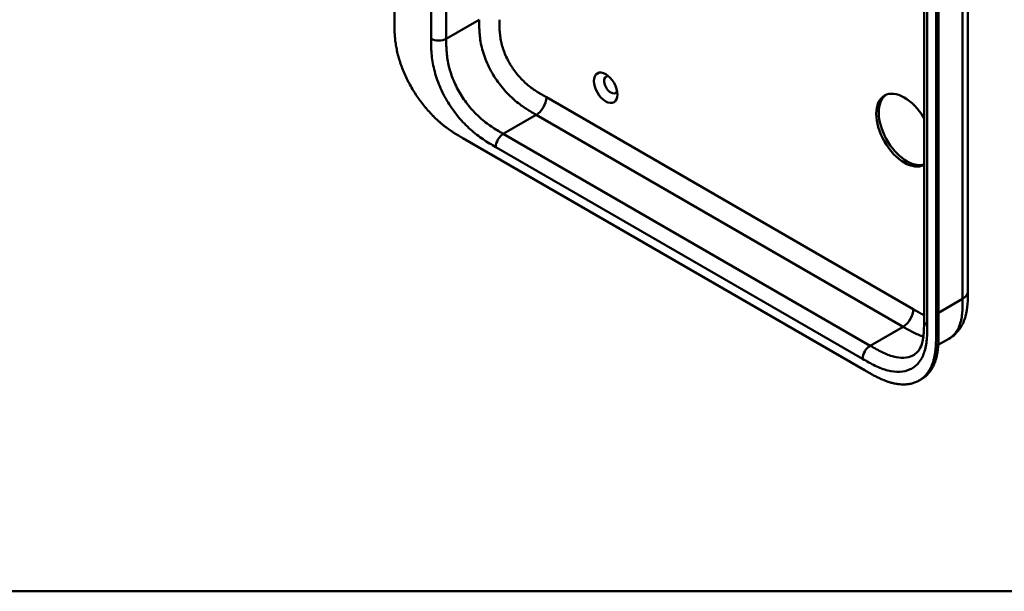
# Model space of a CAD drawing. Header units: millimetres. Extents: x 20 to 833, y 20 to 574.
# Tile 1 of 9: x 130 to 240, y 20 to 84. Entities that reach past the tile are written whole.
import ezdxf

# ---------------------------------------------------------------- set-up
doc = ezdxf.new("R2010")
doc.units = ezdxf.units.MM
doc.header["$LTSCALE"] = 2
for name, color, linetype, lineweight in [('Sichtbare Kanten(DIN)', 7, 'Continuous', 50), ('Sichtbare tangentiale Kanten(DIN)', 7, 'Continuous', 50), ('Skizziergeometrie(DIN)', 7, 'Continuous', 50)]:
    doc.layers.add(name, color=color, linetype=linetype, lineweight=lineweight)

# ---------------------------------------------------------------- blocks, each defined once
blk = doc.blocks.new('Ränder Standardrahmen')
at = {"layer": 'Skizziergeometrie(DIN)', "flags": 128}
blk.add_lwpolyline([(10, 10), (10, 287), (410, 287), (410, 10), (10, 10)], dxfattribs=at)

msp = doc.modelspace()

# ---------------------------------------------------------------- linework, layer by layer
at = {"layer": 'Sichtbare Kanten(DIN)'}
for p, q in [((171.885, 83.777), (171.885, 146.299)), ((231.071, 50.219), (231.071, 112.088)), ((232.413, 48.831), (232.413, 111.353)), ((232.687, 111.511), (232.687, 48.99)), ((179.532, 70.614), (224.482, 44.662)), ((235.969, 53.485), (235.969, 53.485)), ((231.071, 50.219), (231.071, 50.219)), ((232.653, 47.522), (233.834, 48.204)), ((230.504, 43.544), (230.778, 43.702))]:
    msp.add_line(p, q, dxfattribs=at)
msp.add_ellipse((195.502, 76.255), major_axis=(-0.93, 1.611), ratio=0.5773503, dxfattribs=at)
for centre, major_axis, start_param, end_param in [((196.068, 76.581), (-0.53, 0.918), 5.8272815, 9.8806818), ((228.877, 71.519), (2.23, -3.862), 1.5867626, 6.2672191), ((229.16, 71.682), (-2.23, 3.862), 0.0634602, 3.0072687)]:
    msp.add_ellipse(centre, major_axis=major_axis, ratio=0.5773503, start_param=start_param, end_param=end_param, dxfattribs=at)
for points, knots in [([(235.969, 115.353), (235.969, 104.467), (235.969, 93.58), (235.969, 72.958), (235.969, 63.222), (235.969, 53.485)], [0, 0, 0, 0, 10, 10, 18.9431405, 18.9431405, 18.9431405, 18.9431405]), ([(171.885, 83.777), (171.885, 83.596), (171.885, 83.232), (171.894, 82.764), (171.916, 82.286), (171.945, 81.894), (172, 81.392), (172.061, 80.981), (172.16, 80.456), (172.257, 80.027), (172.405, 79.483), (172.542, 79.043), (172.74, 78.488), (172.918, 78.042), (173.165, 77.485), (173.381, 77.041), (173.672, 76.492), (173.923, 76.059), (174.255, 75.529), (174.535, 75.115), (174.9, 74.613), (175.204, 74.226), (175.596, 73.762), (175.918, 73.408), (176.328, 72.988), (176.662, 72.671), (177.083, 72.298), (177.423, 72.02), (177.848, 71.695), (178.188, 71.454), (178.612, 71.172), (179.033, 70.908), (179.367, 70.711), (179.532, 70.614)], [0.02325842, 0.02325842, 0.02325842, 0.02325842, 0.06395557, 0.10465272, 0.12500129, 0.16569844, 0.18604701, 0.22674416, 0.24709273, 0.28778988, 0.30813845, 0.3488356, 0.36918417, 0.40988132, 0.43022989, 0.47092704, 0.49127561, 0.53197276, 0.55232133, 0.59301848, 0.61336705, 0.6540642, 0.67441277, 0.71510992, 0.73545849, 0.77615564, 0.79650421, 0.83720136, 0.85754993, 0.89824708, 0.91859565, 0.9592928, 0.99998994, 0.99998994, 0.99998994, 0.99998994]), ([(235.969, 53.485), (235.969, 52.582), (235.954, 51.606), (235.57, 50.257), (235.38, 49.82), (234.798, 48.933), (234.35, 48.502), (233.834, 48.204)], [0, 0, 0, 0, 0.8314943, 0.8314943, 1.2497137, 1.2497137, 1.7828669, 1.7828669, 1.7828669, 1.7828669]), ([(229.955, 46.426), (230.144, 46.535), (230.315, 46.687), (230.596, 47.084), (230.712, 47.315), (230.94, 48.001), (231.021, 48.523), (231.07, 49.452), (231.071, 49.832), (231.071, 50.219)], [0, 0, 0, 0, 0.4542191, 0.4542191, 0.8342826, 0.8342826, 1.3971655, 1.3971655, 1.7532148, 1.7532148, 1.7532148, 1.7532148]), ([(224.482, 44.662), (224.651, 44.565), (224.949, 44.393), (225.291, 44.204), (225.549, 44.066), (225.722, 43.977), (225.938, 43.871), (226.11, 43.789), (226.326, 43.691), (226.499, 43.618), (226.758, 43.514), (227.015, 43.421), (227.357, 43.315), (227.61, 43.249), (227.861, 43.196), (228.027, 43.167), (228.274, 43.132), (228.517, 43.111), (228.873, 43.102), (229.182, 43.122), (229.553, 43.179), (229.839, 43.252), (230.181, 43.376), (230.44, 43.502), (230.746, 43.692), (230.975, 43.871), (231.239, 44.126), (231.433, 44.356), (231.629, 44.642), (231.747, 44.848), (231.855, 45.064), (231.922, 45.214), (231.999, 45.408), (232.056, 45.569), (232.12, 45.775), (232.166, 45.945), (232.228, 46.206), (232.279, 46.474), (232.332, 46.844), (232.361, 47.127), (232.382, 47.415), (232.393, 47.609), (232.403, 47.852), (232.408, 48.048), (232.411, 48.293), (232.413, 48.538), (232.413, 48.734), (232.413, 48.831)], [0.00000945, 0.00000945, 0.00000945, 0.00000945, 0.04167564, 0.07292528, 0.08334182, 0.10417491, 0.11459146, 0.13542455, 0.1458411, 0.16667419, 0.17709074, 0.20834038, 0.22917347, 0.26042311, 0.27083965, 0.29167275, 0.30208929, 0.33333893, 0.35417202, 0.39583821, 0.4166713, 0.45833749, 0.47917058, 0.52083676, 0.54166985, 0.58333604, 0.60416913, 0.64583532, 0.66666841, 0.69791805, 0.70833459, 0.72916769, 0.73958423, 0.76041733, 0.77083387, 0.79166696, 0.80208351, 0.83333315, 0.85416624, 0.88541588, 0.89583243, 0.91666552, 0.92708206, 0.94791516, 0.9583317, 0.9791648, 0.99999789, 0.99999789, 0.99999789, 0.99999789]), ([(232.687, 48.99), (232.687, 48.892), (232.687, 48.697), (232.686, 48.452), (232.682, 48.207), (232.677, 48.011), (232.668, 47.767), (232.657, 47.574), (232.635, 47.286), (232.607, 47.002), (232.554, 46.633), (232.502, 46.364), (232.44, 46.103), (232.394, 45.934), (232.33, 45.727), (232.274, 45.567), (232.196, 45.373), (232.129, 45.223), (232.021, 45.006), (231.903, 44.8), (231.707, 44.514), (231.513, 44.285), (231.249, 44.029), (231.021, 43.851), (230.839, 43.738), (230.778, 43.702)], [-0.99999789, -0.99999789, -0.99999789, -0.99999789, -0.9791648, -0.9583317, -0.94791516, -0.92708206, -0.91666552, -0.89583243, -0.88541588, -0.85416624, -0.83333315, -0.80208351, -0.79166696, -0.77083387, -0.76041733, -0.73958423, -0.72916769, -0.70833459, -0.69791805, -0.66666841, -0.64583532, -0.60416913, -0.58333604, -0.54166985, -0.5212127, -0.5212127, -0.5212127, -0.5212127])]:
    msp.add_open_spline(points, degree=3, knots=knots, dxfattribs=at)
at = {"layer": 'Sichtbare tangentiale Kanten(DIN)'}
for p, q in [((175.986, 81.736), (175.986, 143.604)), ((177.683, 143.604), (177.683, 81.736)), ((231.423, 111.598), (231.423, 49.73)), ((177.683, 81.736), (181.36, 83.859)), ((188.866, 75.187), (229.857, 51.521)), ((187.735, 73.227), (184.058, 71.104)), ((187.735, 73.227), (228.725, 49.561)), ((184.058, 71.104), (225.048, 47.438)), ((224.2, 45.969), (183.209, 69.635)), ((232.687, 51.113), (235.383, 52.669)), ((228.725, 49.561), (225.048, 47.438)), ((232.413, 48.831), (232.687, 48.99))]:
    msp.add_line(p, q, dxfattribs=at)
for points, degree in [([(235.383, 52.669), (235.383, 83.603), (235.383, 114.537)], 2), ([(175.986, 81.736), (176.454, 81.466), (177.214, 81.466), (177.683, 81.736)], 3), ([(188.866, 75.187), (188.866, 74.465), (188.359, 73.588), (187.735, 73.227)], 3), ([(184.058, 71.104), (183.589, 70.834), (183.209, 70.176), (183.209, 69.635)], 3), ([(235.383, 52.669), (235.773, 52.894), (235.969, 53.19), (235.969, 53.485)], 3), ([(229.857, 51.521), (229.857, 50.799), (229.35, 49.922), (228.725, 49.561)], 3), ([(231.071, 50.219), (231.071, 50.042), (231.189, 49.865), (231.423, 49.73)], 3), ([(225.048, 47.438), (224.58, 47.168), (224.2, 46.51), (224.2, 45.969)], 3)]:
    msp.add_open_spline(points, degree=degree, dxfattribs=at)
for points, knots in [([(181.36, 83.859), (181.36, 83.664), (181.36, 83.46), (181.366, 83.029), (181.373, 82.801), (181.403, 82.322), (181.426, 82.071), (181.494, 81.549), (181.541, 81.277), (181.663, 80.715), (181.74, 80.424), (181.924, 79.835), (182.033, 79.537), (182.279, 78.943), (182.416, 78.647), (182.716, 78.068), (182.879, 77.784), (183.223, 77.235), (183.405, 76.97), (183.783, 76.462), (183.979, 76.219), (184.383, 75.759), (184.59, 75.541), (185.007, 75.135), (185.217, 74.946), (185.632, 74.6), (185.837, 74.441), (186.24, 74.149), (186.438, 74.014), (186.826, 73.765), (187.015, 73.649), (187.381, 73.431), (187.559, 73.329), (187.735, 73.227)], [0, 0, 0, 0, 0.1831961, 0.1831961, 0.3786668, 0.3786668, 0.5871986, 0.5871986, 0.8091497, 0.8091497, 1.0441195, 1.0441195, 1.2905727, 1.2905727, 1.5455716, 1.5455716, 1.8048475, 1.8048475, 2.0633633, 2.0633633, 2.3162238, 2.3162238, 2.5595182, 2.5595182, 2.7907361, 2.7907361, 3.0087154, 3.0087154, 3.2133189, 3.2133189, 3.4050615, 3.4050615, 3.5848282, 3.5848282, 3.5848282, 3.5848282]), ([(183.623, 83.859), (183.623, 83.782), (183.623, 83.705), (183.623, 83.629), (183.623, 83.582), (183.623, 83.534), (183.623, 83.487), (183.623, 83.464), (183.624, 83.44), (183.624, 83.417), (183.624, 83.369), (183.625, 83.322), (183.625, 83.275), (183.626, 83.25), (183.626, 83.225), (183.627, 83.199), (183.627, 83.174), (183.628, 83.149), (183.628, 83.124), (183.63, 83.073), (183.631, 83.023), (183.633, 82.97), (183.636, 82.867), (183.641, 82.769), (183.647, 82.666), (183.647, 82.663), (183.648, 82.661), (183.648, 82.658), (183.661, 82.449), (183.679, 82.246), (183.707, 82.038), (183.707, 82.035), (183.707, 82.032), (183.708, 82.028), (183.736, 81.818), (183.772, 81.606), (183.819, 81.39), (183.819, 81.388), (183.82, 81.387), (183.82, 81.385), (183.868, 81.165), (183.927, 80.941), (183.997, 80.718), (184.068, 80.493), (184.151, 80.264), (184.244, 80.039), (184.337, 79.812), (184.443, 79.585), (184.557, 79.364), (184.672, 79.143), (184.797, 78.923), (184.93, 78.711), (185.062, 78.5), (185.204, 78.294), (185.351, 78.096), (185.498, 77.899), (185.652, 77.708), (185.81, 77.528), (185.968, 77.348), (186.133, 77.175), (186.298, 77.013), (186.299, 77.013), (186.3, 77.012), (186.301, 77.011), (186.465, 76.851), (186.634, 76.7), (186.803, 76.558), (186.805, 76.557), (186.806, 76.555), (186.808, 76.554), (186.975, 76.415), (187.142, 76.285), (187.312, 76.162), (187.315, 76.16), (187.317, 76.158), (187.32, 76.156), (187.488, 76.035), (187.654, 75.922), (187.828, 75.809), (187.831, 75.808), (187.833, 75.807), (187.835, 75.805), (187.921, 75.75), (188.004, 75.697), (188.09, 75.645), (188.177, 75.591), (188.264, 75.538), (188.351, 75.487), (188.524, 75.384), (188.695, 75.286), (188.866, 75.187)], [0, 0, 0, 0, 0.0706021, 0.0706021, 0.0706021, 0.1137345, 0.1137345, 0.1137345, 0.1353008, 0.1353008, 0.1353008, 0.1784332, 0.1784332, 0.1784332, 0.2012935, 0.2012935, 0.2012935, 0.2241537, 0.2241537, 0.2241537, 0.2698741, 0.2698741, 0.2698741, 0.3591194, 0.3591194, 0.3591194, 0.3613149, 0.3613149, 0.3613149, 0.5416681, 0.5416681, 0.5416681, 0.544386, 0.544386, 0.544386, 0.7261845, 0.7261845, 0.7261845, 0.7275109, 0.7275109, 0.7275109, 0.9125996, 0.9125996, 0.9125996, 1.0994646, 1.0994646, 1.0994646, 1.2874424, 1.2874424, 1.2874424, 1.4758528, 1.4758528, 1.4758528, 1.6636517, 1.6636517, 1.6636517, 1.8511233, 1.8511233, 1.8511233, 2.0385317, 2.0385317, 2.0385317, 2.0396163, 2.0396163, 2.0396163, 2.2247423, 2.2247423, 2.2247423, 2.2263922, 2.2263922, 2.2263922, 2.408543, 2.408543, 2.408543, 2.4113526, 2.4113526, 2.4113526, 2.5914161, 2.5914161, 2.5914161, 2.5935787, 2.5935787, 2.5935787, 2.6828378, 2.6828378, 2.6828378, 2.7746209, 2.7746209, 2.7746209, 2.9561272, 2.9561272, 2.9561272, 2.9561272]), ([(183.209, 69.635), (182.981, 69.766), (182.515, 70.035), (181.802, 70.485), (181.088, 70.997), (180.15, 71.774), (179.025, 72.938), (177.839, 74.593), (176.897, 76.422), (176.377, 77.985), (176.132, 79.201), (176.026, 80.086), (175.986, 80.937), (175.986, 81.475), (175.986, 81.736)], [0, 0, 0, 0, 0.2435028, 0.4870041, 0.7305055, 0.9740068, 1.4610095, 1.9480122, 2.4350149, 2.9220176, 3.1655189, 3.4090202, 3.6525216, 3.8960229, 3.8960229, 3.8960229, 3.8960229]), ([(177.683, 81.736), (177.683, 81.475), (177.683, 80.957), (177.72, 80.183), (177.813, 79.405), (178.025, 78.359), (178.466, 77.034), (179.266, 75.48), (180.28, 74.064), (181.251, 73.058), (182.077, 72.374), (182.717, 71.914), (183.378, 71.497), (183.83, 71.236), (184.058, 71.104)], [0, 0, 0, 0, 0.2435013, 0.4870027, 0.730504, 0.9740054, 1.4610081, 1.9480107, 2.4350134, 2.9220161, 3.1655175, 3.4090188, 3.6525201, 3.8960223, 3.8960223, 3.8960223, 3.8960223]), ([(233.834, 48.204), (233.926, 48.258), (234.015, 48.317), (234.1, 48.382), (234.257, 48.503), (234.401, 48.644), (234.529, 48.803), (234.658, 48.963), (234.772, 49.142), (234.87, 49.336), (234.968, 49.53), (235.05, 49.74), (235.116, 49.96), (235.183, 50.18), (235.233, 50.408), (235.272, 50.644), (235.309, 50.872), (235.334, 51.108), (235.351, 51.352), (235.367, 51.577), (235.375, 51.809), (235.379, 52.042), (235.383, 52.252), (235.383, 52.464), (235.383, 52.669)], [1.9227952, 1.9227952, 1.9227952, 1.9227952, 2.0593731, 2.0593731, 2.0593731, 2.3134297, 2.3134297, 2.3134297, 2.5682979, 2.5682979, 2.5682979, 2.8218991, 2.8218991, 2.8218991, 3.0746122, 3.0746122, 3.0746122, 3.3175525, 3.3175525, 3.3175525, 3.5408138, 3.5408138, 3.5408138, 3.7412926, 3.7412926, 3.7412926, 3.7412926]), ([(229.857, 51.521), (229.903, 51.494), (229.949, 51.467), (229.995, 51.441), (230.121, 51.369), (230.246, 51.297), (230.371, 51.227), (230.414, 51.203), (230.457, 51.179), (230.5, 51.155), (230.522, 51.143), (230.543, 51.131), (230.565, 51.119), (230.586, 51.108), (230.608, 51.096), (230.63, 51.084), (230.718, 51.037), (230.801, 50.993), (230.888, 50.949), (230.89, 50.947), (230.892, 50.946), (230.894, 50.945), (230.954, 50.915), (231.013, 50.885), (231.071, 50.857)], [0, 0, 0, 0, 0.04906706, 0.04906706, 0.04906706, 0.18187248, 0.18187248, 0.18187248, 0.22758223, 0.22758223, 0.22758223, 0.25043765, 0.25043765, 0.25043765, 0.27329306, 0.27329306, 0.27329306, 0.36255255, 0.36255255, 0.36255255, 0.36471473, 0.36471473, 0.36471473, 0.42659467, 0.42659467, 0.42659467, 0.42659467]), ([(231.423, 49.73), (231.423, 49.468), (231.423, 48.931), (231.383, 48.126), (231.277, 47.363), (231.032, 46.43), (230.512, 45.467), (229.569, 44.727), (228.384, 44.441), (227.259, 44.576), (226.32, 44.882), (225.607, 45.194), (224.893, 45.569), (224.427, 45.837), (224.2, 45.969)], [18.388359, 18.388359, 18.388359, 18.388359, 18.6318621, 18.8753634, 19.1188646, 19.3623659, 19.8493685, 20.336371, 20.8233735, 21.3103761, 21.5538774, 21.7973786, 22.0408799, 22.2843826, 22.2843826, 22.2843826, 22.2843826]), ([(228.725, 49.561), (228.901, 49.46), (229.079, 49.357), (229.445, 49.152), (229.634, 49.049), (230.021, 48.851), (230.219, 48.757), (230.61, 48.589), (230.803, 48.515), (230.993, 48.453)], [0, 0, 0, 0, 0.17976662, 0.17976662, 0.3715093, 0.3715093, 0.5761128, 0.5761128, 0.78097548, 0.78097548, 0.78097548, 0.78097548]), ([(225.048, 47.438), (225.276, 47.307), (225.727, 47.047), (226.388, 46.7), (227.029, 46.42), (227.854, 46.152), (228.826, 46.036), (229.559, 46.214), (229.906, 46.397), (229.955, 46.426)], [18.3883596, 18.3883596, 18.3883596, 18.3883596, 18.6318617, 18.875363, 19.1188643, 19.3623656, 19.8493681, 20.3363707, 20.4193026, 20.4193026, 20.4193026, 20.4193026])]:
    msp.add_open_spline(points, degree=3, knots=knots, dxfattribs=at)

# ---------------------------------------------------------------- block references
at = {"xscale": 2, "yscale": 2, "zscale": 2}
msp.add_blockref('Ränder Standardrahmen', (0, 0), dxfattribs=at)

doc.saveas('drawing.dxf')
